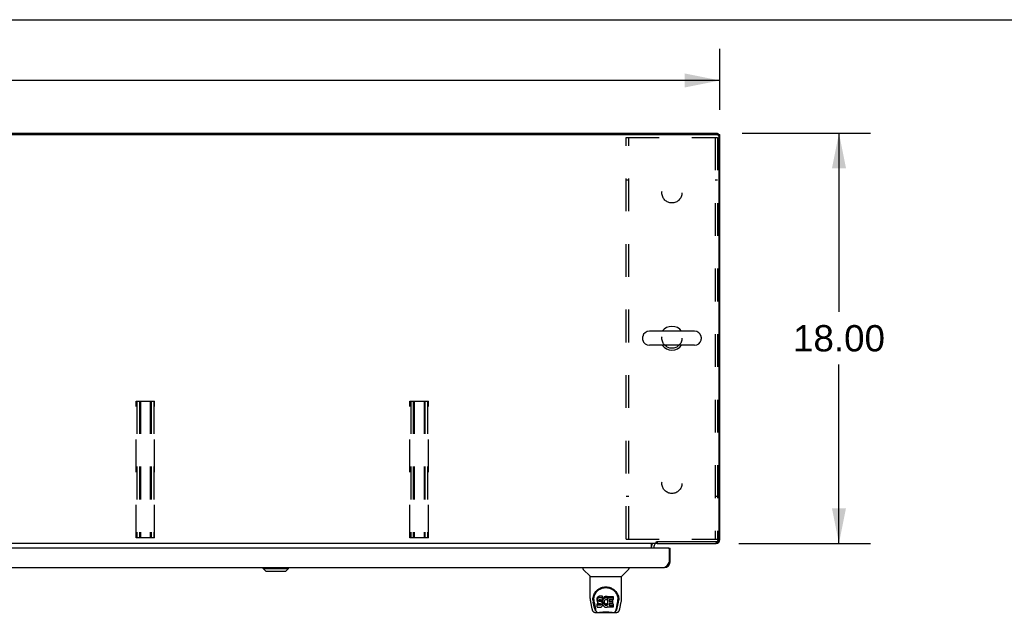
# Model space of a CAD drawing. Header units: inches. Extents: x 0 to 262, y 0 to 169.
# Tile 34 of 40: x 88 to 131, y 143 to 169. Entities that reach past the tile are written whole.
import ezdxf

# ---------------------------------------------------------------- set-up
doc = ezdxf.new("R2010")
doc.units = ezdxf.units.IN
doc.header["$LTSCALE"] = 14.384615
doc.header["$MEASUREMENT"] = 0
doc.linetypes.add('HIDDEN', pattern=[0.2, 0.1, -0.1])
doc.layers.get('0').update_dxf_attribs({"linetype": 'CONTINUOUS'})
for name, color, linetype in [('02___PRT_ALL_AXES', 7, 'CONTINUOUS'), ('BACK_SPLIT_NO', 7, 'CONTINUOUS'), ('DEFAULT_2', 8, 'HIDDEN'), ('DIMENSIONS', 7, 'CONTINUOUS')]:
    doc.layers.add(name, color=color, linetype=linetype)
doc.styles.get("Standard").update_dxf_attribs({"font": 'arial.ttf'})
doc.dimstyles.new('DIMSTYLE_1', dxfattribs={"dimtxt": 1.153846, "dimasz": 1.538462, "dimexe": 0.09, "dimexo": 0.07, "dimgap": 0.0375, "dimtad": 0, "dimtih": 1, "dimtoh": 1, "dimzin": 4, "dimdsep": 46, "dimtxsty": 'Standard', "dimblk": '_FILLED', "dimblk1": '_FILLED', "dimblk2": '_FILLED', "dimcen": 0.09, "dimazin": 1, "dimtfac": 1, "dimtdec": 3, "dimtofl": 0, "dimtmove": 0, "dimatfit": 3, "dimldrblk": '_FILLED', "dimfxl": 1, "dimtolj": 1, "dimtzin": 4, "dimarcsym": 0})

# ---------------------------------------------------------------- blocks, each defined once
blk = doc.blocks.new('_FILLED')
at = {"color": 0, "linetype": 'ByBlock'}
blk.add_solid([(0, 0), (-1, 0.2), (-1, -0.2)], dxfattribs=at)
blk = doc.blocks.new('*D10')
at = {"layer": 'DIMENSIONS', "color": 2, "linetype": 'Continuous'}
for p, q in [((45.303, 165.276), (45.303, 167.948)), ((118.303, 165.276), (118.303, 167.948)), ((45.303, 166.563), (79.21, 166.563)), ((118.303, 166.563), (84.396, 166.563))]:
    blk.add_line(p, q, dxfattribs=at)
at = {"layer": 'DIMENSIONS', "color": 2, "linetype": 'Continuous', "xscale": 1.5384615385, "yscale": 1.5384615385, "zscale": 1.5384615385, "rotation": 180}
blk.add_blockref('_FILLED', (45.303, 166.563), dxfattribs=at)
at = {"layer": 'DIMENSIONS', "color": 2, "linetype": 'Continuous', "xscale": 1.5384615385, "yscale": 1.5384615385, "zscale": 1.5384615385}
blk.add_blockref('_FILLED', (118.303, 166.563), dxfattribs=at)
at = {"layer": 'DIMENSIONS', "color": 2, "linetype": 'Continuous', "insert": (81.803, 167.14), "char_height": 1.1538, "width": 4.03203, "attachment_point": 2, "line_spacing_factor": 0.9}
blk.add_mtext('73.00', dxfattribs=at)
blk = doc.blocks.new('*D11')
at = {"layer": 'BACK_SPLIT_NO', "color": 2, "linetype": 'Continuous'}
for p, q in [((119.276, 164.251), (124.907, 164.251)), ((123.522, 164.251), (123.522, 156.405)), ((123.522, 146.251), (123.522, 154.097)), ((119.133, 146.251), (124.907, 146.251))]:
    blk.add_line(p, q, dxfattribs=at)
at = {"layer": 'BACK_SPLIT_NO', "color": 2, "linetype": 'Continuous', "xscale": 1.5384615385, "yscale": 1.5384615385, "zscale": 1.5384615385}
for p, rotation in [((123.522, 164.251), 90), ((123.522, 146.251), 270)]:
    blk.add_blockref('_FILLED', p, dxfattribs=dict(at, rotation=rotation))
at = {"layer": 'BACK_SPLIT_NO', "color": 2, "linetype": 'Continuous', "insert": (123.522, 155.828), "char_height": 1.1538, "width": 4.03203, "attachment_point": 2, "line_spacing_factor": 0.9}
blk.add_mtext('18.00', dxfattribs=at)

msp = doc.modelspace()

# ---------------------------------------------------------------- linework, layer by layer
at = {"color": 7, "linetype": 'Continuous'}
for p, q in [((0, 169.231), (261.538, 169.231)), ((45.418, 164.199), (118.189, 164.199)), ((118.199, 164.198), (118.199, 164.251)), ((118.199, 164.199), (118.303, 164.199)), ((118.254, 164.202), (118.251, 164.199)), ((118.251, 164.136), (118.251, 146.453)), ((117.187, 155.557), (115.212, 155.557)), ((114.912, 155.295), (114.912, 155.207)), ((117.487, 155.295), (117.487, 155.207)), ((117.187, 154.945), (115.212, 154.945)), ((115.546, 146.328), (118.126, 146.328)), ((115.554, 146.328), (115.554, 146.251)), ((118.254, 146.3), (118.231, 146.323)), ((118.29, 146.417), (118.303, 146.417)), ((115.501, 146.251), (46.856, 146.251)), ((115.303, 146.047), (115.303, 146.222)), ((115.501, 146.251), (115.501, 146.302)), ((116.054, 146.047), (116.116, 146.047)), ((118.137, 146.251), (118.137, 146.264)), ((98.283, 145.153), (98.283, 145.193)), ((98.283, 145.153), (99.386, 145.153)), ((98.401, 145.035), (98.283, 145.153)), ((98.284, 145.153), (98.284, 145.193)), ((98.402, 145.035), (98.284, 145.153)), ((98.401, 145.035), (99.268, 145.035)), ((99.268, 145.035), (99.386, 145.153)), ((99.386, 145.153), (99.386, 145.193)), ((112.299, 145.193), (112.299, 145.13)), ((112.608, 144.805), (112.311, 145.103)), ((113.998, 144.805), (114.295, 145.103)), ((114.307, 145.193), (114.307, 145.13)), ((116.116, 145.439), (116.074, 145.439)), ((112.614, 144.799), (113.992, 144.799)), ((112.614, 143.827), (112.614, 144.799)), ((113.992, 143.828), (113.992, 144.799)), ((112.739, 143.858), (112.738, 143.795)), ((112.776, 143.785), (112.776, 143.762)), ((112.919, 143.831), (112.917, 143.807)), ((112.917, 143.74), (112.917, 143.807)), ((112.919, 143.764), (112.917, 143.74)), ((112.917, 143.74), (112.918, 143.716)), ((112.924, 143.854), (112.919, 143.831)), ((112.919, 143.764), (112.919, 143.831)), ((112.924, 143.787), (112.919, 143.764)), ((112.933, 143.877), (112.924, 143.854)), ((112.924, 143.787), (112.924, 143.854)), ((112.933, 143.81), (112.924, 143.787)), ((112.947, 143.896), (112.933, 143.877)), ((112.933, 143.81), (112.933, 143.877)), ((112.947, 143.829), (112.933, 143.81)), ((112.955, 143.904), (112.947, 143.896)), ((112.947, 143.829), (112.947, 143.896)), ((112.955, 143.837), (112.947, 143.829)), ((112.965, 143.911), (112.955, 143.904)), ((112.955, 143.837), (112.955, 143.904)), ((112.965, 143.844), (112.955, 143.837)), ((112.987, 143.921), (112.965, 143.911)), ((112.965, 143.844), (112.965, 143.911)), ((112.987, 143.854), (112.965, 143.844)), ((113.01, 143.928), (112.987, 143.921)), ((112.987, 143.854), (112.987, 143.921)), ((113.01, 143.861), (112.987, 143.854)), ((112.988, 143.729), (112.989, 143.744)), ((112.989, 143.721), (112.988, 143.729)), ((112.989, 143.744), (112.991, 143.759)), ((112.989, 143.721), (112.989, 143.744)), ((112.991, 143.759), (112.994, 143.765)), ((112.991, 143.714), (112.991, 143.759)), ((112.994, 143.765), (113, 143.77)), ((112.995, 143.708), (112.995, 143.767)), ((113, 143.77), (113.014, 143.775)), ((113.002, 143.77), (113.001, 143.771)), ((113.016, 143.766), (113.002, 143.77)), ((113.002, 143.703), (113.002, 143.77)), ((113.15, 143.928), (113.01, 143.928)), ((113.01, 143.861), (113.01, 143.928)), ((113.15, 143.861), (113.01, 143.861)), ((113.014, 143.775), (113.029, 143.776)), ((113.04, 143.767), (113.016, 143.766)), ((113.016, 143.699), (113.016, 143.766)), ((113.029, 143.776), (113.142, 143.776)), ((113.064, 143.766), (113.04, 143.767)), ((113.04, 143.7), (113.04, 143.767)), ((113.088, 143.761), (113.064, 143.766)), ((113.064, 143.699), (113.064, 143.766)), ((113.098, 143.756), (113.088, 143.761)), ((113.088, 143.694), (113.088, 143.761)), ((113.108, 143.749), (113.098, 143.756)), ((113.098, 143.689), (113.098, 143.756)), ((113.126, 143.732), (113.108, 143.749)), ((113.108, 143.682), (113.108, 143.749)), ((113.139, 143.712), (113.126, 143.732)), ((113.126, 143.665), (113.126, 143.732)), ((113.142, 143.776), (113.147, 143.776)), ((113.147, 143.776), (113.149, 143.782)), ((113.149, 143.782), (113.15, 143.794)), ((113.154, 143.764), (113.149, 143.719)), ((113.151, 143.885), (113.15, 143.928)), ((113.15, 143.861), (113.15, 143.928)), ((113.151, 143.818), (113.15, 143.861)), ((113.15, 143.794), (113.151, 143.818)), ((113.151, 143.818), (113.151, 143.885)), ((113.158, 143.786), (113.154, 143.764)), ((113.154, 143.697), (113.154, 143.764)), ((113.164, 143.807), (113.158, 143.786)), ((113.158, 143.719), (113.158, 143.786)), ((113.164, 143.74), (113.158, 143.719)), ((113.172, 143.828), (113.164, 143.807)), ((113.164, 143.74), (113.164, 143.807)), ((113.172, 143.761), (113.164, 143.74)), ((113.183, 143.847), (113.172, 143.828)), ((113.172, 143.761), (113.172, 143.828)), ((113.183, 143.781), (113.172, 143.761)), ((113.196, 143.866), (113.183, 143.847)), ((113.183, 143.781), (113.183, 143.847)), ((113.196, 143.799), (113.183, 143.781)), ((113.211, 143.882), (113.196, 143.866)), ((113.196, 143.799), (113.196, 143.866)), ((113.211, 143.815), (113.196, 143.799)), ((113.227, 143.898), (113.211, 143.882)), ((113.211, 143.815), (113.211, 143.882)), ((113.227, 143.831), (113.211, 143.815)), ((113.245, 143.91), (113.227, 143.898)), ((113.227, 143.831), (113.227, 143.898)), ((113.245, 143.844), (113.227, 143.831)), ((113.246, 143.743), (113.232, 143.72)), ((113.266, 143.919), (113.245, 143.91)), ((113.245, 143.844), (113.245, 143.91)), ((113.266, 143.853), (113.245, 143.844)), ((113.254, 143.753), (113.246, 143.743)), ((113.265, 143.761), (113.254, 143.753)), ((113.29, 143.771), (113.265, 143.761)), ((113.288, 143.924), (113.266, 143.919)), ((113.266, 143.853), (113.266, 143.919)), ((113.288, 143.857), (113.266, 143.853)), ((113.31, 143.926), (113.288, 143.924)), ((113.288, 143.857), (113.288, 143.924)), ((113.31, 143.86), (113.288, 143.857)), ((113.303, 143.774), (113.29, 143.771)), ((113.316, 143.774), (113.303, 143.774)), ((113.31, 143.926), (113.332, 143.926)), ((113.31, 143.86), (113.31, 143.926)), ((113.332, 143.859), (113.31, 143.86)), ((113.329, 143.771), (113.316, 143.774)), ((113.342, 143.766), (113.329, 143.771)), ((113.343, 143.924), (113.332, 143.926)), ((113.332, 143.859), (113.332, 143.926)), ((113.343, 143.858), (113.332, 143.859)), ((113.354, 143.921), (113.343, 143.924)), ((113.343, 143.858), (113.343, 143.924)), ((113.354, 143.854), (113.343, 143.858)), ((113.374, 143.837), (113.348, 143.769)), ((113.373, 143.909), (113.354, 143.921)), ((113.354, 143.854), (113.354, 143.921)), ((113.373, 143.842), (113.354, 143.854)), ((113.373, 143.909), (113.373, 143.842)), ((113.374, 143.905), (113.374, 143.839)), ((113.383, 143.926), (113.62, 143.926)), ((113.383, 143.534), (113.383, 143.926)), ((113.383, 143.859), (113.62, 143.859)), ((113.453, 143.771), (113.453, 143.704)), ((113.62, 143.776), (113.457, 143.776)), ((113.457, 143.766), (113.589, 143.766)), ((113.593, 143.762), (113.593, 143.622)), ((113.624, 143.921), (113.624, 143.78)), ((113.867, 143.858), (113.868, 143.795)), ((113.874, 143.772), (113.874, 143.773)), ((112.629, 143.684), (112.694, 143.379)), ((112.801, 143.407), (112.749, 143.677)), ((112.785, 143.664), (112.843, 143.371)), ((112.86, 143.303), (112.853, 143.303)), ((112.859, 143.307), (112.862, 143.298)), ((112.862, 143.297), (112.862, 143.298)), ((112.918, 143.716), (112.922, 143.693)), ((112.919, 143.454), (112.919, 143.596)), ((112.922, 143.693), (112.93, 143.671)), ((112.983, 143.601), (112.924, 143.601)), ((112.924, 143.534), (112.924, 143.601)), ((112.983, 143.534), (112.924, 143.534)), ((112.924, 143.45), (113.068, 143.45)), ((112.93, 143.671), (112.943, 143.65)), ((112.943, 143.65), (112.959, 143.633)), ((112.959, 143.633), (112.979, 143.62)), ((112.979, 143.62), (112.99, 143.616)), ((113.044, 143.601), (112.983, 143.601)), ((112.983, 143.534), (112.983, 143.601)), ((113.044, 143.535), (112.983, 143.534)), ((112.991, 143.714), (112.989, 143.721)), ((112.99, 143.616), (113.002, 143.614)), ((112.995, 143.708), (112.991, 143.714)), ((113.002, 143.703), (112.995, 143.708)), ((113.016, 143.699), (113.002, 143.703)), ((113.002, 143.614), (113.049, 143.613)), ((113.04, 143.7), (113.016, 143.699)), ((113.064, 143.699), (113.04, 143.7)), ((113.059, 143.603), (113.044, 143.601)), ((113.044, 143.535), (113.044, 143.601)), ((113.059, 143.536), (113.044, 143.535)), ((113.049, 143.613), (113.057, 143.613)), ((113.057, 143.613), (113.064, 143.61)), ((113.066, 143.606), (113.059, 143.603)), ((113.059, 143.536), (113.059, 143.603)), ((113.066, 143.539), (113.059, 143.536)), ((113.088, 143.694), (113.064, 143.699)), ((113.064, 143.61), (113.07, 143.606)), ((113.067, 143.608), (113.066, 143.606)), ((113.066, 143.539), (113.066, 143.606)), ((113.071, 143.545), (113.066, 143.539)), ((113.068, 143.45), (113.08, 143.451)), ((113.07, 143.606), (113.075, 143.6)), ((113.071, 143.545), (113.071, 143.604)), ((113.08, 143.557), (113.071, 143.545)), ((113.075, 143.6), (113.081, 143.586)), ((113.08, 143.557), (113.08, 143.588)), ((113.083, 143.563), (113.08, 143.557)), ((113.08, 143.451), (113.091, 143.455)), ((113.081, 143.586), (113.084, 143.571)), ((113.083, 143.563), (113.083, 143.576)), ((113.084, 143.571), (113.083, 143.563)), ((113.098, 143.689), (113.088, 143.694)), ((113.091, 143.455), (113.111, 143.469)), ((113.108, 143.682), (113.098, 143.689)), ((113.126, 143.665), (113.108, 143.682)), ((113.111, 143.469), (113.128, 143.486)), ((113.139, 143.645), (113.126, 143.665)), ((113.128, 143.486), (113.135, 143.496)), ((113.135, 143.496), (113.14, 143.507)), ((113.148, 143.69), (113.139, 143.712)), ((113.139, 143.645), (113.139, 143.712)), ((113.148, 143.623), (113.139, 143.645)), ((113.14, 143.507), (113.149, 143.529)), ((113.149, 143.686), (113.148, 143.69)), ((113.148, 143.623), (113.148, 143.69)), ((113.154, 143.6), (113.148, 143.623)), ((113.149, 143.653), (113.149, 143.719)), ((113.154, 143.697), (113.149, 143.653)), ((113.149, 143.653), (113.15, 143.63)), ((113.149, 143.529), (113.155, 143.552)), ((113.15, 143.63), (113.153, 143.608)), ((113.153, 143.608), (113.158, 143.586)), ((113.158, 143.719), (113.154, 143.697)), ((113.157, 143.576), (113.154, 143.6)), ((113.155, 143.552), (113.157, 143.576)), ((113.157, 143.576), (113.157, 143.591)), ((113.158, 143.586), (113.165, 143.565)), ((113.165, 143.565), (113.186, 143.526)), ((113.186, 143.526), (113.199, 143.508)), ((113.199, 143.508), (113.213, 143.491)), ((113.213, 143.491), (113.23, 143.476)), ((113.219, 143.668), (113.218, 143.641)), ((113.218, 143.641), (113.22, 143.628)), ((113.222, 143.695), (113.219, 143.668)), ((113.22, 143.628), (113.22, 143.668)), ((113.22, 143.628), (113.223, 143.615)), ((113.226, 143.708), (113.222, 143.695)), ((113.222, 143.688), (113.223, 143.682)), ((113.223, 143.682), (113.233, 143.657)), ((113.223, 143.615), (113.223, 143.682)), ((113.223, 143.615), (113.233, 143.591)), ((113.232, 143.72), (113.226, 143.708)), ((113.23, 143.476), (113.247, 143.462)), ((113.233, 143.657), (113.246, 143.634)), ((113.233, 143.591), (113.233, 143.657)), ((113.233, 143.591), (113.246, 143.567)), ((113.246, 143.634), (113.255, 143.624)), ((113.246, 143.567), (113.246, 143.634)), ((113.246, 143.567), (113.255, 143.557)), ((113.247, 143.462), (113.257, 143.457)), ((113.255, 143.624), (113.265, 143.615)), ((113.255, 143.557), (113.255, 143.624)), ((113.255, 143.557), (113.265, 143.549)), ((113.257, 143.457), (113.268, 143.454)), ((113.265, 143.615), (113.276, 143.608)), ((113.265, 143.549), (113.265, 143.615)), ((113.265, 143.549), (113.276, 143.541)), ((113.268, 143.454), (113.29, 143.448)), ((113.276, 143.608), (113.289, 143.603)), ((113.276, 143.541), (113.276, 143.608)), ((113.276, 143.541), (113.289, 143.536)), ((113.289, 143.603), (113.302, 143.601)), ((113.289, 143.536), (113.289, 143.603)), ((113.289, 143.536), (113.302, 143.534)), ((113.29, 143.448), (113.312, 143.445)), ((113.302, 143.601), (113.315, 143.6)), ((113.302, 143.534), (113.302, 143.601)), ((113.302, 143.534), (113.315, 143.533)), ((113.312, 143.445), (113.334, 143.449)), ((113.315, 143.6), (113.329, 143.602)), ((113.315, 143.533), (113.315, 143.6)), ((113.315, 143.533), (113.329, 143.535)), ((113.329, 143.602), (113.341, 143.606)), ((113.329, 143.535), (113.329, 143.602)), ((113.329, 143.535), (113.341, 143.539)), ((113.334, 143.449), (113.355, 143.455)), ((113.341, 143.606), (113.353, 143.612)), ((113.341, 143.539), (113.341, 143.606)), ((113.341, 143.539), (113.353, 143.545)), ((113.353, 143.612), (113.364, 143.619)), ((113.353, 143.545), (113.353, 143.612)), ((113.353, 143.545), (113.364, 143.552)), ((113.355, 143.455), (113.374, 143.467)), ((113.364, 143.619), (113.364, 143.552)), ((113.371, 143.618), (113.383, 143.601)), ((113.371, 143.551), (113.383, 143.534)), ((113.385, 143.467), (113.374, 143.467)), ((113.374, 143.467), (113.374, 143.467)), ((113.385, 143.454), (113.385, 143.467)), ((113.62, 143.45), (113.389, 143.45)), ((113.454, 143.613), (113.454, 143.535)), ((113.457, 143.699), (113.589, 143.699)), ((113.589, 143.617), (113.459, 143.617)), ((113.459, 143.598), (113.62, 143.598)), ((113.459, 143.531), (113.62, 143.531)), ((113.625, 143.593), (113.625, 143.454)), ((113.744, 143.298), (113.747, 143.307)), ((113.744, 143.297), (113.744, 143.298)), ((113.753, 143.303), (113.746, 143.303)), ((113.763, 143.371), (113.82, 143.661)), ((113.805, 143.407), (113.857, 143.677)), ((113.82, 143.661), (113.821, 143.665)), ((113.912, 143.379), (113.977, 143.684)), ((112.818, 143.224), (113.788, 143.224)), ((112.905, 143.224), (112.899, 143.224)), ((112.905, 143.224), (112.903, 143.224)), ((113.703, 143.224), (113.701, 143.224))]:
    msp.add_line(p, q, dxfattribs=at)
at = {"color": 3, "linetype": 'Continuous'}
for p, q in [((45.407, 164.251), (118.199, 164.251)), ((118.303, 146.417), (118.303, 164.199)), ((116.054, 146.047), (81.615, 146.047)), ((115.407, 146.108), (115.407, 146.047)), ((115.55, 146.251), (118.137, 146.251)), ((116.074, 146.027), (116.074, 145.439)), ((116.116, 145.439), (116.116, 146.047)), ((81.8, 145.193), (115.869, 145.193)), ((116.046, 145.388), (116.039, 145.376)), ((116.053, 145.401), (116.046, 145.388)), ((116.06, 145.414), (116.053, 145.401)), ((116.074, 145.439), (116.06, 145.414))]:
    msp.add_line(p, q, dxfattribs=at)
at = {"color": 7, "linetype": 'Continuous'}
for points in [[(115.518, 146.316), (115.521, 146.317), (115.523, 146.317), (115.525, 146.318), (115.527, 146.318), (115.529, 146.319), (115.531, 146.32), (115.533, 146.321), (115.536, 146.322), (115.539, 146.324), (115.541, 146.325), (115.544, 146.326), (115.546, 146.328)], [(115.303, 146.222), (115.305, 146.222), (115.306, 146.222), (115.308, 146.222), (115.31, 146.222), (115.312, 146.223), (115.314, 146.225), (115.316, 146.226), (115.317, 146.227), (115.319, 146.229), (115.32, 146.231), (115.321, 146.233), (115.323, 146.235), (115.325, 146.239)], [(115.325, 146.239), (115.327, 146.241), (115.328, 146.243), (115.329, 146.244), (115.331, 146.246), (115.332, 146.247)], [(115.332, 146.247), (115.334, 146.249), (115.335, 146.25), (115.337, 146.25), (115.338, 146.251), (115.34, 146.251)], [(115.501, 146.302), (115.502, 146.303), (115.503, 146.305), (115.505, 146.307), (115.506, 146.308), (115.508, 146.31), (115.509, 146.311), (115.511, 146.312), (115.512, 146.313), (115.513, 146.314), (115.514, 146.314), (115.516, 146.315), (115.517, 146.315), (115.518, 146.316)], [(112.732, 143.785), (112.735, 143.828), (112.742, 143.88), (112.754, 143.929), (112.769, 143.975), (112.788, 144.018), (112.809, 144.059), (112.834, 144.097), (112.861, 144.133), (112.89, 144.167), (112.922, 144.198), (112.957, 144.226), (112.993, 144.252), (113.032, 144.275), (113.073, 144.295), (113.116, 144.312), (113.161, 144.325), (113.207, 144.335), (113.254, 144.341), (113.301, 144.343), (113.349, 144.341), (113.395, 144.335), (113.441, 144.326), (113.486, 144.313), (113.529, 144.296), (113.57, 144.277), (113.609, 144.254), (113.646, 144.228), (113.681, 144.2), (113.713, 144.17), (113.743, 144.136), (113.77, 144.101), (113.795, 144.063), (113.816, 144.022), (113.835, 143.979), (113.851, 143.933), (113.863, 143.885), (113.871, 143.833), (113.874, 143.785)], [(112.776, 143.785), (112.776, 143.805), (112.778, 143.83), (112.781, 143.854), (112.784, 143.878), (112.789, 143.901), (112.795, 143.924), (112.801, 143.947), (112.809, 143.969), (112.818, 143.991), (112.827, 144.012), (112.837, 144.032), (112.848, 144.052), (112.86, 144.07), (112.872, 144.089), (112.885, 144.106), (112.898, 144.122), (112.912, 144.138), (112.926, 144.153), (112.94, 144.167), (112.955, 144.181), (112.97, 144.193), (112.985, 144.205), (113, 144.217), (113.016, 144.227), (113.032, 144.237), (113.048, 144.246), (113.063, 144.255)], [(113.063, 144.255), (113.079, 144.262), (113.095, 144.27), (113.111, 144.276), (113.127, 144.282), (113.143, 144.287), (113.159, 144.292), (113.175, 144.296), (113.191, 144.3), (113.207, 144.303), (113.223, 144.306), (113.239, 144.308), (113.255, 144.31), (113.27, 144.311), (113.286, 144.312), (113.302, 144.312), (113.318, 144.312), (113.334, 144.311), (113.35, 144.31), (113.366, 144.309), (113.382, 144.306), (113.398, 144.304), (113.414, 144.301), (113.43, 144.297), (113.446, 144.293), (113.462, 144.288), (113.478, 144.282), (113.494, 144.277), (113.51, 144.27), (113.526, 144.263)], [(113.526, 144.263), (113.542, 144.255), (113.558, 144.247), (113.574, 144.238), (113.589, 144.228), (113.605, 144.217), (113.62, 144.206), (113.635, 144.194), (113.65, 144.182), (113.665, 144.168), (113.68, 144.154), (113.694, 144.139), (113.708, 144.123), (113.721, 144.106), (113.734, 144.089), (113.746, 144.071), (113.758, 144.052), (113.769, 144.032), (113.779, 144.012), (113.788, 143.991), (113.797, 143.97), (113.804, 143.947), (113.811, 143.925), (113.817, 143.902), (113.822, 143.878), (113.825, 143.854), (113.828, 143.83), (113.83, 143.806), (113.83, 143.785)], [(112.614, 143.827), (112.615, 143.8), (112.618, 143.758), (112.623, 143.716), (112.629, 143.684)], [(112.732, 143.772), (112.732, 143.777), (112.732, 143.785)], [(112.776, 143.762), (112.776, 143.746), (112.778, 143.718), (112.781, 143.69), (112.785, 143.664)], [(113.821, 143.665), (113.822, 143.668), (113.822, 143.671), (113.823, 143.674), (113.823, 143.677), (113.824, 143.68), (113.824, 143.684), (113.825, 143.687), (113.825, 143.691), (113.826, 143.694), (113.826, 143.698), (113.826, 143.702), (113.827, 143.705), (113.827, 143.709), (113.828, 143.713), (113.828, 143.718), (113.828, 143.722), (113.829, 143.726), (113.829, 143.731), (113.829, 143.735), (113.829, 143.74), (113.83, 143.745), (113.83, 143.75), (113.83, 143.755), (113.83, 143.76), (113.83, 143.785)], [(113.874, 143.785), (113.874, 143.778), (113.874, 143.773)], [(113.977, 143.684), (113.983, 143.715), (113.988, 143.758), (113.991, 143.8), (113.992, 143.828)], [(112.694, 143.379), (112.698, 143.364), (112.703, 143.343), (112.709, 143.324), (112.715, 143.308), (112.722, 143.293), (112.729, 143.28), (112.738, 143.268), (112.747, 143.256), (112.758, 143.246), (112.77, 143.238), (112.784, 143.231), (112.799, 143.226), (112.814, 143.224), (112.818, 143.224)], [(112.843, 143.371), (112.845, 143.36), (112.848, 143.346), (112.851, 143.333), (112.855, 143.32), (112.859, 143.307)], [(112.862, 143.297), (112.868, 143.284), (112.874, 143.272), (112.88, 143.261), (112.887, 143.252), (112.894, 143.244), (112.902, 143.237), (112.911, 143.231), (112.921, 143.227), (112.931, 143.225), (112.939, 143.224)], [(112.924, 143.601), (112.923, 143.601), (112.923, 143.601), (112.923, 143.6), (112.922, 143.6), (112.922, 143.6), (112.921, 143.6), (112.921, 143.6), (112.921, 143.599), (112.92, 143.599), (112.92, 143.598), (112.92, 143.598), (112.92, 143.597), (112.919, 143.597), (112.919, 143.596)], [(112.924, 143.534), (112.923, 143.534), (112.923, 143.534), (112.923, 143.534), (112.922, 143.533), (112.922, 143.533), (112.921, 143.533), (112.921, 143.533), (112.921, 143.532), (112.92, 143.532), (112.92, 143.532), (112.92, 143.531), (112.92, 143.531), (112.919, 143.53), (112.919, 143.529)], [(113.667, 143.224), (113.675, 143.225), (113.685, 143.227), (113.695, 143.231), (113.704, 143.237), (113.712, 143.244), (113.719, 143.252), (113.726, 143.261), (113.732, 143.272), (113.738, 143.284), (113.744, 143.297)], [(113.747, 143.307), (113.751, 143.32), (113.755, 143.333), (113.758, 143.346), (113.761, 143.36), (113.763, 143.371)], [(113.788, 143.224), (113.802, 143.226), (113.816, 143.229), (113.828, 143.234), (113.84, 143.24), (113.85, 143.248), (113.86, 143.257), (113.868, 143.267), (113.875, 143.278), (113.882, 143.289), (113.888, 143.302), (113.894, 143.316), (113.899, 143.331), (113.904, 143.348), (113.909, 143.367), (113.912, 143.379)], [(113.02, 143.224), (113.04, 143.225), (113.062, 143.226), (113.086, 143.229), (113.11, 143.231), (113.136, 143.234), (113.163, 143.237), (113.19, 143.24), (113.218, 143.242), (113.247, 143.244), (113.276, 143.245), (113.306, 143.245), (113.335, 143.245), (113.364, 143.244), (113.392, 143.242), (113.42, 143.239), (113.447, 143.237), (113.473, 143.234), (113.499, 143.231), (113.522, 143.228), (113.545, 143.226), (113.567, 143.225), (113.586, 143.224)], [(113.02, 143.224), (113.042, 143.225), (113.068, 143.227), (113.096, 143.229), (113.124, 143.232), (113.153, 143.235), (113.182, 143.238), (113.211, 143.24), (113.242, 143.242), (113.272, 143.243), (113.303, 143.243), (113.333, 143.243), (113.363, 143.242), (113.394, 143.24), (113.423, 143.238), (113.453, 143.235), (113.51, 143.229)], [(113.51, 143.229), (113.537, 143.227), (113.564, 143.225), (113.586, 143.224)]]:
    msp.add_lwpolyline(points, dxfattribs=at)
at = {"color": 3, "linetype": 'Continuous'}
for points in [[(118.303, 146.417), (118.301, 146.425), (118.295, 146.433), (118.294, 146.433)], [(118.121, 146.26), (118.121, 146.259), (118.129, 146.253), (118.137, 146.251)], [(116.039, 145.376), (116.033, 145.363), (116.029, 145.357), (116.026, 145.351), (116.022, 145.345), (116.019, 145.339), (116.016, 145.333), (116.012, 145.327), (116.009, 145.322), (116.005, 145.316), (116.002, 145.311), (115.999, 145.305), (115.995, 145.3), (115.992, 145.294), (115.988, 145.289), (115.985, 145.284), (115.982, 145.279), (115.978, 145.274), (115.975, 145.27), (115.971, 145.265), (115.968, 145.261), (115.964, 145.256), (115.961, 145.252), (115.958, 145.248), (115.954, 145.244), (115.951, 145.24), (115.947, 145.236), (115.944, 145.233), (115.941, 145.229), (115.937, 145.226), (115.934, 145.223), (115.93, 145.22), (115.927, 145.217), (115.924, 145.214), (115.92, 145.212), (115.917, 145.209), (115.913, 145.207), (115.91, 145.205), (115.907, 145.203), (115.903, 145.201), (115.9, 145.2), (115.896, 145.198), (115.893, 145.197), (115.889, 145.196), (115.886, 145.195), (115.883, 145.194), (115.879, 145.194), (115.876, 145.193), (115.872, 145.193), (115.869, 145.193)]]:
    msp.add_lwpolyline(points, dxfattribs=at)
at = {"color": 7, "linetype": 'Continuous'}
for centre, radius, start, end in [((118.189, 164.136), 0.0625, 0, 90), ((115.212, 155.251), 0.306, 90, 164.3697), ((116.199, 155.251), 0.523, 35.8102, 144.1898), ((117.187, 155.251), 0.306, 15.6303, 90), ((115.055, 155.295), 0.144, 164.3697, 180), ((115.055, 155.207), 0.144, 180, 195.6303), ((115.212, 155.251), 0.306, 195.6303, 270), ((117.187, 155.251), 0.306, 270, 344.3697), ((117.343, 155.295), 0.144, 0, 15.6303), ((117.343, 155.207), 0.144, 344.3697, 360), ((116.199, 155.251), 0.523, 215.8091, 324.1909), ((118.126, 146.453), 0.125, 270, 360), ((115.55, 146.108), 0.246, 144.6728, 180), ((112.338, 145.13), 0.0394, 180, 225), ((114.268, 145.13), 0.0394, 315, 360), ((112.622, 144.819), 0.0197, 225, 270), ((113.984, 144.819), 0.0197, 270, 315)]:
    msp.add_arc(centre, radius, start, end, dxfattribs=at)
at = {"color": 3, "linetype": 'Continuous'}
for centre, radius, start, end in [((118.137, 164.084), 0.167, 43.5009, 67.5), ((118.057, 146.497), 0.246, 270, 360), ((118.137, 146.417), 0.167, 270, 360), ((115.55, 146.108), 0.142, 90, 180), ((116.054, 146.027), 0.02, 0, 90), ((115.869, 145.439), 0.246, 270, 360)]:
    msp.add_arc(centre, radius, start, end, dxfattribs=at)
at = {"color": 7, "linetype": 'Continuous'}
for centre, major_axis, ratio, start_param, end_param in [((113.303, 143.785), (0, 0.565), 0.999848, 1.129542, 1.76365), ((113.344, 143.77), (0, 0.00448), 1, -3.557718, -1.937287), ((113.37, 143.905), (0, 0.00448), 1, -1.566905, -0.665444), ((113.37, 143.839), (0.00448, 0), 1, 5.916695, 7.188538), ((113.457, 143.771), (0, 0.00448), 1, 0, 1.570796), ((113.457, 143.771), (0, 0.00448), 1, 1.570796, 3.141593), ((113.589, 143.762), (0.00448, 0), 1, 0, 1.570796), ((113.62, 143.921), (0, 0.00448), 1, -1.570796, 0), ((113.62, 143.855), (0, 0.00448), 1, -1.570796, 0), ((113.62, 143.78), (0, 0.00448), 1, -3.141593, -1.570796), ((113.303, 143.785), (0, 0.565), 0.999848, 4.519536, 5.157611), ((112.859, 143.657), (0.007, 0.354), 0.213027, -3.923008, -3.13761), ((112.924, 143.454), (0.00483, 0), 1, -3.141593, -1.570796), ((113.367, 143.616), (0.00448, 0), 1, 1.570796, 2.222579), ((113.367, 143.549), (0.00448, 0), 1, 0.594971, 2.222579), ((113.367, 143.616), (0, 0.00448), 1, -0.975826, 0), ((113.389, 143.454), (0, 0.00448), 1, 1.570796, 3.141593), ((113.457, 143.704), (0, 0.00448), 1, 1.570796, 3.141593), ((113.459, 143.613), (0, 0.00448), 1, 0, 1.570796), ((113.459, 143.602), (0, 0.00448), 1, 1.570796, 3.141593), ((113.459, 143.535), (0, 0.00448), 1, 1.570796, 3.141593), ((113.589, 143.695), (0, 0.00448), 1, -1.570796, 0), ((113.589, 143.622), (0, 0.00448), 1, -3.141593, -1.570796), ((113.62, 143.593), (0.00448, 0), 1, 0, 1.570796), ((113.62, 143.526), (0, 0.00448), 1, -1.570796, 0), ((113.62, 143.454), (0, 0.00448), 1, -3.141593, -1.570796), ((113.747, 143.657), (-0.007, 0.354), 0.213027, -3.145575, -2.360177)]:
    msp.add_ellipse(centre, major_axis=major_axis, ratio=ratio, start_param=start_param, end_param=end_param, dxfattribs=at)
at = {"layer": '02___PRT_ALL_AXES', "color": 8, "linetype": 'HIDDEN'}
for centre in [(116.199, 161.626), (116.199, 155.251), (116.199, 148.876)]:
    msp.add_circle(centre, 0.438, dxfattribs=at)
at = {"layer": 'DEFAULT_2', "color": 8, "linetype": 'HIDDEN'}
for p, q in [((114.199, 164.063), (118.199, 164.063)), ((114.199, 146.438), (114.199, 164.063)), ((114.303, 146.438), (114.303, 164.063)), ((118.095, 164.063), (118.095, 146.438)), ((118.199, 164.063), (118.199, 146.438)), ((114.303, 162.188), (114.199, 162.188)), ((118.199, 162.188), (118.095, 162.188)), ((92.709, 152.497), (93.522, 152.497)), ((92.709, 146.497), (92.709, 152.497)), ((92.749, 152.497), (92.749, 146.497)), ((92.857, 152.497), (92.857, 146.497)), ((92.897, 152.497), (92.897, 146.497)), ((93.334, 152.497), (93.334, 146.497)), ((93.374, 152.497), (93.374, 146.497)), ((93.482, 152.497), (93.482, 146.497)), ((93.522, 146.497), (93.522, 152.497)), ((104.709, 152.497), (105.522, 152.497)), ((104.709, 146.497), (104.709, 152.497)), ((104.749, 152.497), (104.749, 146.497)), ((104.857, 152.497), (104.857, 146.497)), ((104.897, 152.497), (104.897, 146.497)), ((105.334, 152.497), (105.334, 146.497)), ((105.374, 152.497), (105.374, 146.497)), ((105.482, 152.497), (105.482, 146.497)), ((105.522, 146.497), (105.522, 152.497)), ((114.303, 148.313), (114.199, 148.313)), ((118.199, 148.313), (118.095, 148.313)), ((93.522, 146.497), (92.709, 146.497)), ((105.522, 146.497), (104.709, 146.497)), ((114.199, 146.438), (118.199, 146.438))]:
    msp.add_line(p, q, dxfattribs=at)

# ---------------------------------------------------------------- dimensions: what is measured, and where the dimension line sits
at = {"layer": 'BACK_SPLIT_NO', "color": 2, "linetype": 'Continuous'}
dim = msp.add_linear_dim(base=(123.522, 146.251), p1=(119.206, 164.251), p2=(119.063, 146.251), angle=270, dimstyle='DIMSTYLE_1', dxfattribs=at)
dim.commit()
dim.dimension.update_dxf_attribs({"geometry": '*D11', "text_midpoint": (123.571, 155.244), "dimtype": 160})
at = {"layer": 'DIMENSIONS', "color": 2, "linetype": 'Continuous'}
dim = msp.add_linear_dim(base=(45.303, 166.563), p1=(118.303, 168.018), p2=(45.303, 168.018), angle=180, dimstyle='DIMSTYLE_1', dxfattribs=at)
dim.commit()
dim.dimension.update_dxf_attribs({"geometry": '*D10', "text_midpoint": (81.803, 166.557), "dimtype": 160})

doc.saveas('drawing.dxf')
